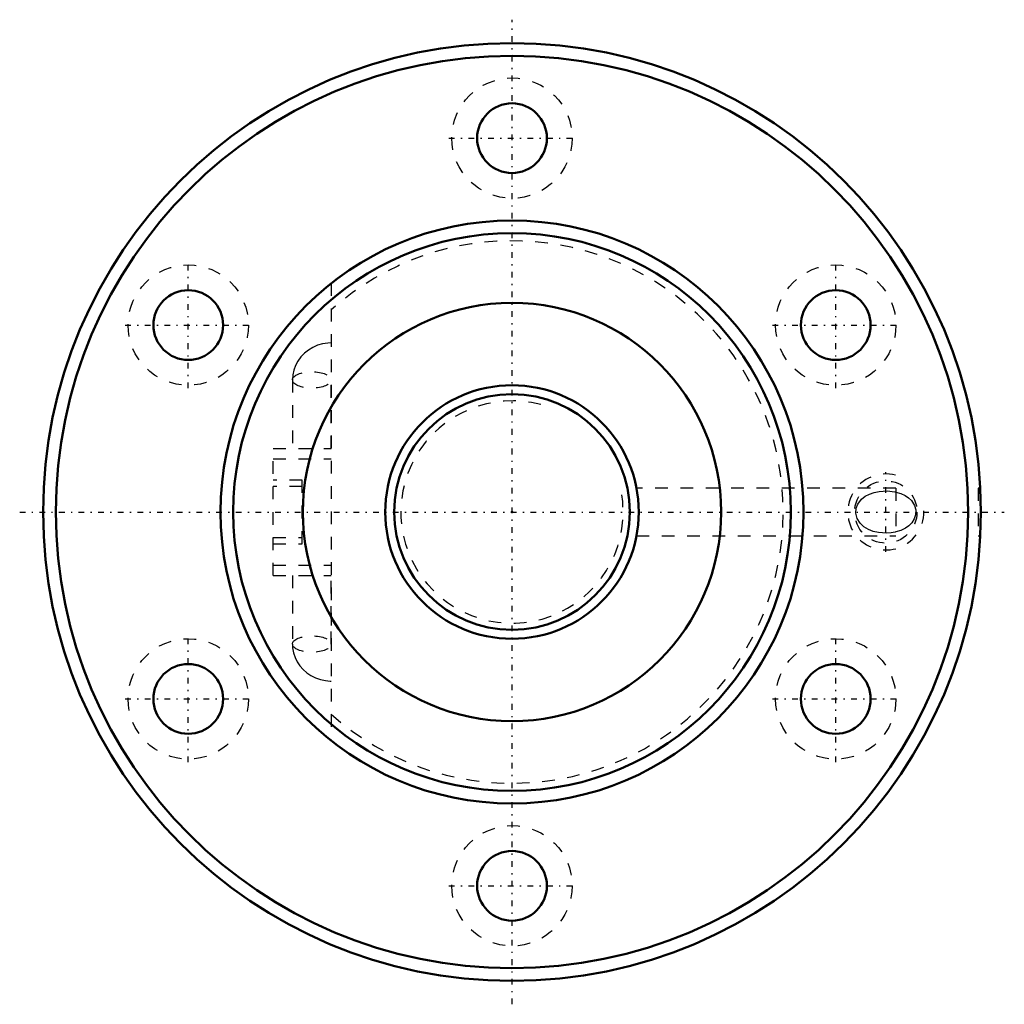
# Model space of a CAD drawing. Header units: millimetres. Extents: x -38.9 to 38.9, y -38.9 to 38.9.
import ezdxf

# ---------------------------------------------------------------- set-up
doc = ezdxf.new("R2010")
doc.units = ezdxf.units.MM
doc.linetypes.add('Center', pattern=[1.5, 0.45, -0.5, 0.05, -0.5])
doc.linetypes.add('Dashed', pattern=[2, 1, -1])
for name, color, linetype, lineweight in [('2d ConnectionPoints', 7, 'Continuous', 50), ('AM_0', 7, 'Continuous', 50), ('AM_5', 3, 'Continuous', 25), ('AM_7', 7, 'Center', 25), ('AM_9', 6, 'Dashed', 25)]:
    doc.layers.add(name, color=color, linetype=linetype, lineweight=lineweight)

# ---------------------------------------------------------------- blocks, each defined once
blk = doc.blocks.new('1_BNF_2010A_1_5RR_Nut_0_in_BNF2010V_2_5RRG1_78LC0_000_rev_2')
at = {"layer": 'AM_0'}
for centre, radius in [((0, 0), 37), ((0, 0), 36), ((0, 29.5), 2.75), ((0, 0), 23), ((0, 0), 22), ((-25.548, 14.75), 2.75), ((25.548, 14.75), 2.75), ((0, 0), 16.5), ((-25.548, -14.75), 2.75), ((25.548, -14.75), 2.75), ((0, -29.5), 2.75)]:
    blk.add_circle(centre, radius, dxfattribs=at)
at = {"layer": 'AM_5', "linetype": 'Dashed'}
blk.add_arc((29.5, 0), 3, 75, 15, dxfattribs=at)
at = {"layer": 'AM_7'}
for p, q in [((0, -38.85), (0, 38.85)), ((-4.987, 29.5), (4.988, 29.5)), ((-25.548, 9.762), (-25.548, 19.738)), ((25.548, 9.762), (25.548, 19.738)), ((-30.535, 14.75), (-20.56, 14.75)), ((20.56, 14.75), (30.535, 14.75)), ((29.5, -3.15), (29.5, 3.15)), ((-38.85, 0), (38.85, 0)), ((-25.548, -19.738), (-25.548, -9.763)), ((25.548, -19.738), (25.548, -9.763)), ((-30.535, -14.75), (-20.56, -14.75)), ((20.56, -14.75), (30.535, -14.75)), ((-4.987, -29.5), (4.988, -29.5))]:
    blk.add_line(p, q, dxfattribs=at)
at = {"layer": 'AM_9'}
for p, q in [((-14.26, 18.046), (-14.26, -18.046)), ((-17.326, 10.423), (-17.326, 5)), ((-14.261, 5), (-14.261, 10.423)), ((-18.86, 5), (-14.26, 5)), ((-18.86, -5), (-18.86, 5)), ((-18.86, 4.2), (-14.26, 4.2)), ((-16.56, 2.5), (-18.86, 2.5)), ((-16.56, -2.5), (-16.56, 2.5)), ((-16.56, 2), (-18.86, 2)), ((30.3, 1.875), (9.827, 1.875)), ((30.3, 1.875), (30.3, -1.875)), ((36.953, 1.875), (36.8, 1.875)), ((36.8, 1.875), (36.8, -1.875)), ((-18.86, -2), (-16.56, -2)), ((9.824, -1.875), (30.3, -1.875)), ((36.8, -1.875), (36.954, -1.875)), ((-18.86, -2.5), (-16.56, -2.5)), ((-18.86, -4.2), (-14.26, -4.2)), ((-18.86, -5), (-14.26, -5)), ((-17.326, -5), (-17.326, -10.423)), ((-14.261, -10.423), (-14.261, -5))]:
    blk.add_line(p, q, dxfattribs=at)
for points in [[(-14.26, 13.345), (-14.545, 13.332), (-14.95, 13.27), (-15.343, 13.156), (-15.718, 12.994), (-16.067, 12.784), (-16.384, 12.531), (-16.662, 12.24), (-16.896, 11.916), (-17.081, 11.567), (-17.216, 11.197), (-17.298, 10.816), (-17.326, 10.423)], [(30.3, -1.576), (30.227, -1.592), (29.909, -1.641), (29.579, -1.662), (29.245, -1.654), (28.919, -1.618), (28.51, -1.526), (28.13, -1.381), (27.774, -1.168), (27.468, -0.883), (27.242, -0.524), (27.133, -0.092), (27.163, 0.291), (27.286, 0.614), (27.592, 1.015), (27.88, 1.241), (28.203, 1.414), (28.571, 1.543), (28.966, 1.625), (29.281, 1.656), (29.601, 1.661), (30.224, 1.592), (30.3, 1.576)], [(30.3, 1.576), (30.681, 1.461), (31.032, 1.295), (31.29, 1.119), (31.517, 0.901), (31.757, 0.526), (31.86, 0.165), (31.852, -0.218), (31.747, -0.548), (31.551, -0.86), (31.319, -1.094), (31.054, -1.282), (30.693, -1.457), (30.3, -1.576)], [(-17.326, -10.423), (-17.309, -10.723), (-17.242, -11.103), (-17.123, -11.469), (-16.955, -11.817), (-16.741, -12.14), (-16.485, -12.434), (-16.19, -12.694), (-15.862, -12.915), (-15.505, -13.093), (-15.125, -13.226), (-14.729, -13.31), (-14.343, -13.343), (-14.26, -13.345)]]:
    blk.add_lwpolyline(points, dxfattribs=at)
for centre, radius in [((0, 29.5), 4.75), ((-25.548, 14.75), 4.75), ((25.548, 14.75), 4.75), ((29.5, 0), 2.458), ((-25.548, -14.75), 4.75), ((25.548, -14.75), 4.75), ((0, -29.5), 4.75)]:
    blk.add_circle(centre, radius, dxfattribs=at)
blk.add_arc((0, 0), 21.4, 228.21363, 131.78637, dxfattribs=at)
for centre in [(-15.793, 10.423), (-15.793, -10.423)]:
    blk.add_ellipse(centre, major_axis=(-1.532, 0), ratio=0.422618, dxfattribs=at)
blk = doc.blocks.new('2_BNF_2010A_1_5RR000_Shaft_0_in_BNF2010V_2_5RRG1_78LC0_000_rev_2')
at = {"layer": 'AM_0'}
for radius in [10, 9.3]:
    blk.add_circle((0, 0), radius, dxfattribs=at)
at = {"layer": 'AM_5', "linetype": 'Dashed'}
blk.add_arc((0, 0), 8.773, 75, 15, dxfattribs=at)

msp = doc.modelspace()

# ---------------------------------------------------------------- linework, layer by layer
at = {"layer": '2d ConnectionPoints'}
msp.add_point((0, 0), dxfattribs=at)
msp.add_point((0, 0), dxfattribs=at)

# ---------------------------------------------------------------- block references
for name in ['1_BNF_2010A_1_5RR_Nut_0_in_BNF2010V_2_5RRG1_78LC0_000_rev_2', '2_BNF_2010A_1_5RR000_Shaft_0_in_BNF2010V_2_5RRG1_78LC0_000_rev_2']:
    msp.add_blockref(name, (0, 0))

doc.saveas('drawing.dxf')
